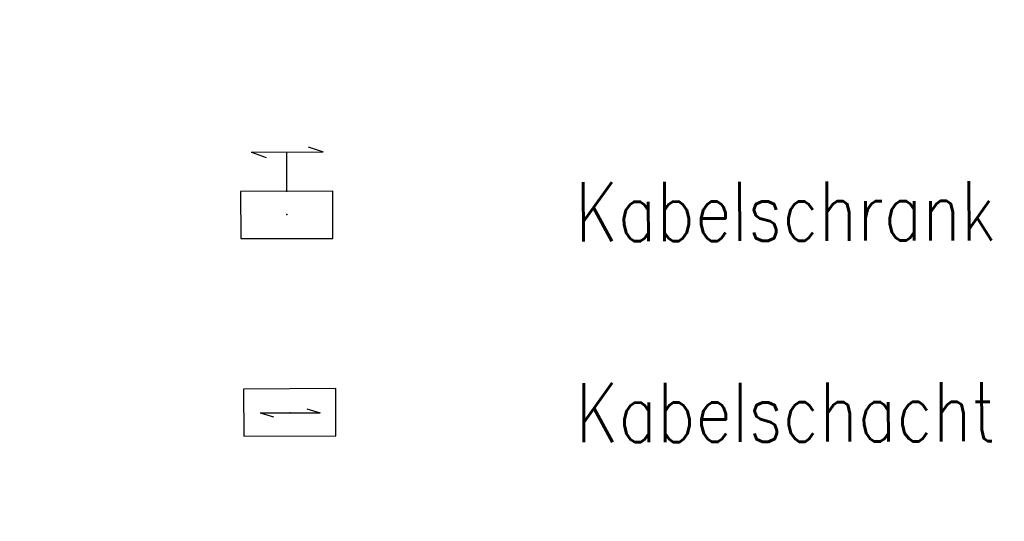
# Model space of a CAD drawing. Extents: x 0 to 1135, y 0 to 420.
# Tile 78 of 80: x 1079 to 1109, y 217 to 232. Entities that reach past the tile are written whole.
import ezdxf

# ---------------------------------------------------------------- set-up
doc = ezdxf.new("R2010")
doc.units = 0
doc.header["$LTSCALE"] = 2
doc.header["$MEASUREMENT"] = 0
doc.linetypes.add('AUSGEZOGEN', pattern=[0])
for name, color, linetype in [('LEGENDE', 7, 'AUSGEZOGEN'), ('MULDE', 8, 'AUSGEZOGEN'), ('SIGNATUR', 8, 'AUSGEZOGEN')]:
    doc.layers.add(name, color=color, linetype=linetype)
doc.styles.add('ROMANS', font='romans.shx', dxfattribs={"width": 0.8})

msp = doc.modelspace()

# ---------------------------------------------------------------- linework, layer by layer
at = {"layer": 'MULDE'}
msp.add_lwpolyline([(402.166, 240.739, 0.000005), (413.432, 240.736, 0.000006), (421.553, 240.734, 0), (450.359, 240.727, 0.000007), (451.858, 240.727), (463.169, 240.725, 0.000006), (493.058, 240.719, 0.000025), (500.112, 240.719, 0.000589), (500.474, 240.719, 0.000017), (513.159, 240.748, 0.001441), (540.28, 240.89, -0.004051), (549.925, 240.89, -0.002327), (552.304, 240.86, 0.000509), (563.184, 240.682, 0.000608), (574.057, 240.528, 0.011247), (574.645, 240.534, 0.026637), (574.657, 240.535, 0.000678), (575.137, 240.602, 0.037681), (577.069, 241.027, 0.034266), (579.104, 241.795)], format="xyb", dxfattribs=at)
at = {"layer": 'SIGNATUR'}
for p, q in [((1087.426, 227.936), (1087.881, 227.777)), ((1085.691, 227.766), (1087.881, 227.777)), ((1085.696, 227.771), (1086.15, 227.612)), ((1086.772, 226.569), (1086.774, 227.769)), ((1085.961, 219.846), (1087.783, 219.85)), ((1085.961, 219.846), (1086.365, 219.726)), ((1087.379, 219.971), (1087.783, 219.85))]:
    msp.add_line(p, q, dxfattribs=at)
for points in [[(1085.372, 225.142), (1088.171, 225.148), (1088.168, 226.585), (1085.369, 226.579)], [(1085.467, 219.134), (1088.266, 219.145), (1088.261, 220.582), (1085.461, 220.571)]]:
    msp.add_lwpolyline(points, close=True, dxfattribs=at)
for p in [(1086.779, 225.871), (1086.875, 219.848), (1086.875, 219.848)]:
    msp.add_point(p, dxfattribs=at)

# ---------------------------------------------------------------- texts
at = {"layer": 'LEGENDE', "style": 'ROMANS', "width": 0.8}
for s, p in [('Kabelschrank', (1095.547, 225.058)), ('Kabelschacht', (1095.563, 218.951))]:
    msp.add_text(s, height=1.8, rotation=0.1472, dxfattribs=at).set_placement(p)

doc.saveas('drawing.dxf')
